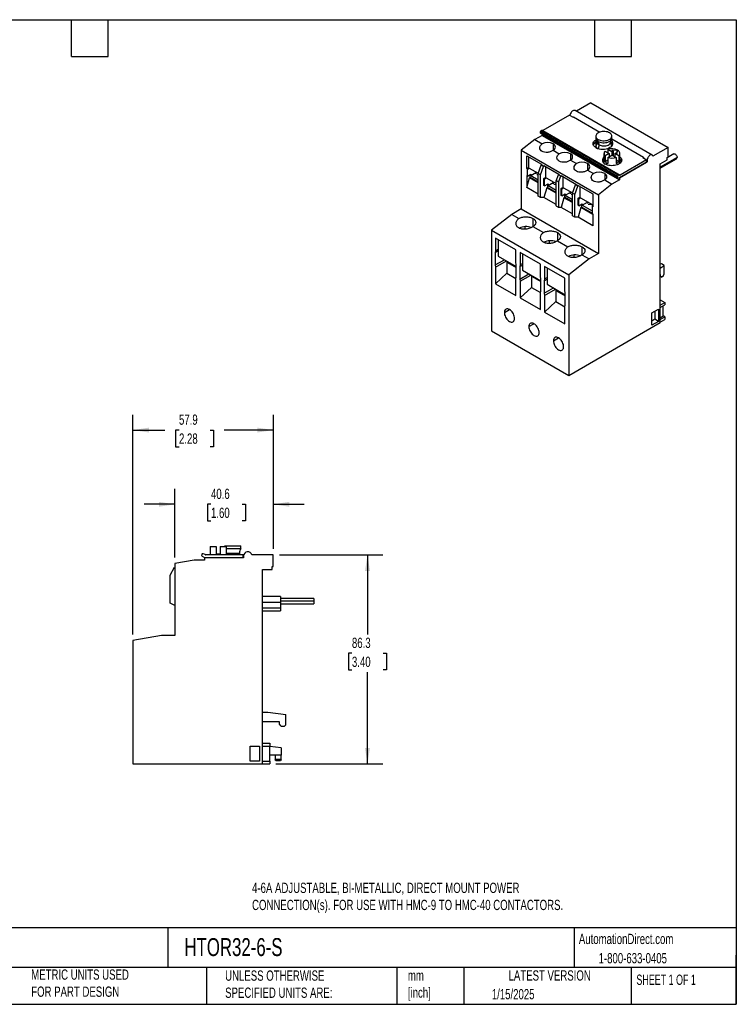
# Model space of a CAD drawing. Header units: millimetres. Extents: x 13 to 546, y 13 to 419.
# Tile 3 of 3: x 250 to 546, y 13 to 419. Entities that reach past the tile are written whole.
import ezdxf

# ---------------------------------------------------------------- set-up
doc = ezdxf.new("R2010")
doc.units = ezdxf.units.MM
doc.header["$LTSCALE"] = 2
doc.linetypes.add('SLD-Solid', pattern=[0])
doc.layers.add('DIMENSIONS', color=140, linetype='SLD-Solid', lineweight=25)
doc.layers.add('TEXT', color=140, linetype='SLD-Solid', lineweight=25)
doc.styles.add('SLDTEXTSTYLE0', font='TXT', dxfattribs={"width": 0.7})
doc.styles.add('SLDTEXTSTYLE1', font='TXT', dxfattribs={"width": 0.65})
doc.dimstyles.new('SLDDIMSTYLE0', dxfattribs={"dimtxt": 4.316016, "dimasz": 6.604, "dimexe": 0, "dimexo": 0.0625, "dimgap": 1.079004, "dimtad": 0, "dimtih": 1, "dimtoh": 1, "dimrnd": 1e-09, "dimzin": 12, "dimdsep": 46, "dimtxsty": 'SLDTEXTSTYLE0', "dimsah": 1, "dimcen": 0.09, "dimadec": 0, "dimazin": 3, "dimtfac": 1, "dimtofl": 0, "dimtmove": 0, "dimatfit": 3, "dimfxl": 0, "dimfrac": 2, "dimtolj": 1, "dimtzin": 12, "dimarcsym": 0})
doc.dimstyles.new('SLDDIMSTYLE3', dxfattribs={"dimtxt": 4.316016, "dimasz": 6.604, "dimexe": 0, "dimexo": 0.0625, "dimgap": 1.079004, "dimtad": 0, "dimtih": 1, "dimtoh": 1, "dimrnd": 1e-09, "dimzin": 12, "dimdsep": 46, "dimtxsty": 'SLDTEXTSTYLE0', "dimsah": 1, "dimcen": 0.09, "dimadec": 0, "dimazin": 3, "dimtfac": 1, "dimtmove": 0, "dimatfit": 0, "dimfxl": 0, "dimfrac": 2, "dimtolj": 1, "dimtzin": 12, "dimarcsym": 0})

# ---------------------------------------------------------------- blocks, each defined once
blk = doc.blocks.new('_D_3')
at = {"layer": 'DIMENSIONS'}
for p, q in [((297.2, 165.36), (297.2, 256.06)), ((355.1, 200.74), (355.1, 256.06)), ((297.2, 249.71), (310.33, 249.71)), ((316.18, 249.71), (314.73, 249.71)), ((314.73, 249.71), (314.73, 242.85)), ((329, 249.71), (330.45, 249.71)), ((330.45, 249.71), (330.45, 242.85)), ((355.1, 249.71), (334.85, 249.71)), ((314.73, 242.85), (316.18, 242.85)), ((330.45, 242.85), (329, 242.85))]:
    blk.add_line(p, q, dxfattribs=at)
for points in [[(297.2, 249.71), (303.8, 248.7), (303.8, 250.73)], [(355.1, 249.71), (348.49, 250.73), (348.49, 248.7)]]:
    blk.add_solid(points, dxfattribs=at)
at = {"layer": 'DIMENSIONS', "char_height": 4.233, "attachment_point": 1, "style": 'SLDTEXTSTYLE0'}
for s, insert in [('57.9', (316.18, 256.14)), ('2.28', (316.18, 248.31))]:
    blk.add_mtext(s, dxfattribs=dict(at, insert=insert))
blk = doc.blocks.new('_D_4')
at = {"layer": 'DIMENSIONS'}
for p, q in [((314.5, 197.15), (314.5, 225.43)), ((355.1, 200.74), (355.1, 225.43)), ((314.5, 219.08), (301.8, 219.08)), ((329.38, 219.08), (327.93, 219.08)), ((327.93, 219.08), (327.93, 212.22)), ((342.21, 219.08), (343.66, 219.08)), ((343.66, 219.08), (343.66, 212.22)), ((355.1, 219.08), (367.8, 219.08)), ((327.93, 212.22), (329.38, 212.22)), ((343.66, 212.22), (342.21, 212.22))]:
    blk.add_line(p, q, dxfattribs=at)
for points in [[(314.5, 219.08), (307.89, 220.1), (307.89, 218.07)], [(355.1, 219.08), (361.7, 218.07), (361.7, 220.1)]]:
    blk.add_solid(points, dxfattribs=at)
at = {"layer": 'DIMENSIONS', "char_height": 4.233, "attachment_point": 1, "style": 'SLDTEXTSTYLE0'}
for s, insert in [('40.6', (329.38, 225.51)), ('1.60', (329.38, 217.68))]:
    blk.add_mtext(s, dxfattribs=dict(at, insert=insert))
blk = doc.blocks.new('_D_5')
at = {"layer": 'DIMENSIONS'}
for p, q in [((357.64, 198.2), (400.29, 198.2)), ((393.94, 198.2), (393.94, 165.4)), ((387.53, 157.58), (386.08, 157.58)), ((386.08, 157.58), (386.08, 150.72)), ((400.35, 157.58), (401.8, 157.58)), ((401.8, 157.58), (401.8, 150.72)), ((386.08, 150.72), (387.53, 150.72)), ((401.8, 150.72), (400.35, 150.72)), ((393.94, 111.9), (393.94, 149.75)), ((356.14, 111.9), (400.29, 111.9))]:
    blk.add_line(p, q, dxfattribs=at)
for points in [[(393.94, 198.2), (392.92, 191.6), (394.96, 191.6)], [(393.94, 111.9), (394.96, 118.51), (392.92, 118.51)]]:
    blk.add_solid(points, dxfattribs=at)
at = {"layer": 'DIMENSIONS', "char_height": 4.233, "attachment_point": 1, "style": 'SLDTEXTSTYLE0'}
for s, insert in [('86.3', (387.53, 164)), ('3.40', (387.53, 156.18))]:
    blk.add_mtext(s, dxfattribs=dict(at, insert=insert))

msp = doc.modelspace()

# ---------------------------------------------------------------- linework, layer by layer
for p, q in [((486.112, 384.742), (480.119, 381.283)), ((486.112, 384.742), (517.932, 366.373)), ((477.273, 379.681), (466.315, 373.354)), ((477.273, 379.681), (478.758, 378.823)), ((478.987, 378.955), (478.758, 378.823)), ((478.987, 378.955), (489.817, 372.703)), ((511.382, 363.235), (479.563, 381.604)), ((466.03, 371.353), (462.99, 369.598)), ((465.3, 372.936), (465.229, 372.753)), ((465.229, 372.753), (497.049, 354.384)), ((465.285, 372.293), (497.105, 353.924)), ((465.3, 372.936), (497.12, 354.566)), ((465.783, 373.364), (497.603, 354.995)), ((466.209, 373.326), (465.783, 373.364)), ((466.03, 371.863), (466.03, 371.353)), ((466.03, 371.353), (497.85, 352.984)), ((466.209, 373.326), (498.028, 354.957)), ((466.315, 373.354), (498.134, 354.985)), ((488.151, 371.048), (488.151, 370.216)), ((494.7, 369.884), (507.837, 362.3)), ((494.751, 370.216), (494.751, 371.048)), ((462.99, 369.598), (457.404, 365.235)), ((462.99, 369.598), (465.995, 367.863)), ((470.591, 367.863), (470.591, 365.209)), ((488.151, 366.977), (488.151, 366.298)), ((488.163, 369.557), (488.305, 369.639)), ((488.163, 369.557), (488.163, 368.577)), ((488.446, 368.741), (488.163, 368.577)), ((488.163, 368.536), (488.446, 368.7)), ((488.163, 368.536), (488.163, 367.139)), ((488.446, 369.425), (488.446, 368.741)), ((488.641, 368.846), (488.446, 368.741)), ((488.446, 368.7), (488.641, 368.805)), ((488.446, 368.7), (488.446, 367.765)), ((489.117, 368.868), (489.117, 369.701)), ((494.103, 366.455), (493.82, 366.292)), ((494.751, 366.946), (494.751, 366.977)), ((517.932, 366.373), (511.703, 362.777)), ((517.932, 362.454), (517.932, 366.373)), ((457.404, 365.235), (489.223, 346.866)), ((457.404, 365.235), (457.404, 340.978)), ((459.666, 362.944), (465.748, 359.433)), ((459.666, 357.636), (459.666, 362.944)), ((460.374, 362.535), (460.374, 358.044)), ((470.591, 365.209), (473.066, 363.781)), ((477.662, 363.781), (477.662, 361.127)), ((491.51, 363.884), (491.51, 359.843)), ((491.98, 364.864), (493.678, 363.884)), ((493.678, 363.884), (491.98, 362.903)), ((491.98, 362.903), (491.98, 360.454)), ((493.111, 365.517), (493.111, 364.211)), ((494.81, 364.537), (493.111, 365.517)), ((493.111, 362.25), (494.81, 363.23)), ((493.111, 362.25), (493.111, 359.8)), ((493.678, 363.884), (493.678, 362.577)), ((493.819, 362.659), (493.678, 362.74)), ((496.79, 365.19), (494.81, 365.108)), ((494.81, 365.108), (495.305, 364.822)), ((495.305, 364.822), (494.81, 364.537)), ((494.81, 364.537), (494.81, 363.23)), ((494.81, 363.23), (496.508, 362.25)), ((495.305, 364.822), (495.305, 362.945)), ((495.941, 362.705), (495.734, 362.697)), ((495.941, 363.884), (496.436, 364.169)), ((495.941, 363.884), (495.941, 362.577)), ((497.639, 362.903), (495.941, 363.884)), ((496.436, 364.169), (496.931, 363.884)), ((496.508, 362.25), (496.508, 359.8)), ((497.072, 365.027), (496.79, 365.19)), ((496.79, 365.19), (496.79, 363.965)), ((496.931, 363.884), (497.072, 365.027)), ((497.639, 362.903), (497.639, 360.454)), ((498.11, 359.843), (498.11, 363.884)), ((507.608, 362.169), (507.837, 362.3)), ((507.608, 362.169), (509.093, 361.311)), ((521.68, 362.207), (514.75, 358.207)), ((520.292, 363.672), (517.578, 362.106)), ((517.578, 362.25), (517.932, 362.454)), ((517.578, 361.27), (517.578, 362.25)), ((459.666, 357.636), (460.374, 358.044)), ((459.949, 357.473), (459.666, 357.636)), ((459.949, 357.473), (460.656, 357.881)), ((460.374, 358.044), (460.656, 357.881)), ((460.656, 357.881), (464.358, 355.744)), ((464.333, 355.677), (465.63, 359.12)), ((465.323, 355.106), (466.62, 358.549)), ((465.63, 359.12), (465.748, 359.188)), ((466.62, 358.549), (465.63, 359.12)), ((465.748, 359.433), (465.748, 359.188)), ((466.737, 358.617), (465.748, 359.188)), ((466.62, 358.549), (466.737, 358.617)), ((466.737, 358.862), (472.819, 355.351)), ((466.737, 358.617), (466.737, 358.862)), ((467.445, 358.453), (467.445, 353.962)), ((477.662, 361.127), (480.137, 359.699)), ((484.733, 359.699), (484.733, 357.045)), ((493.111, 361.107), (491.98, 360.454)), ((492.476, 360.087), (492.476, 359.273)), ((497.639, 360.454), (496.508, 361.107)), ((509.27, 360.393), (497.85, 353.8)), ((497.85, 353.841), (509.093, 360.332)), ((509.093, 361.311), (498.134, 354.985)), ((509.093, 360.332), (509.093, 361.311)), ((509.093, 361.107), (509.27, 361.005)), ((509.093, 360.495), (509.27, 360.393)), ((509.27, 361.005), (509.27, 360.393)), ((514.75, 357.818), (521.441, 361.68)), ((514.75, 359.637), (517.578, 361.27)), ((514.75, 294.069), (514.75, 359.637)), ((459.949, 354.583), (459.666, 354.747)), ((459.666, 354.747), (459.666, 349.797)), ((459.666, 349.797), (460.798, 353.798)), ((459.949, 354.583), (459.949, 357.473)), ((459.949, 354.583), (461.363, 355.4)), ((460.798, 353.798), (461.081, 353.962)), ((464.333, 351.757), (460.798, 353.798)), ((461.081, 353.962), (461.081, 355.237)), ((464.333, 352.084), (461.081, 353.962)), ((461.363, 354.778), (463.449, 355.982)), ((461.363, 355.4), (461.363, 354.778)), ((461.363, 354.778), (464.333, 353.064)), ((463.449, 356.268), (463.449, 355.452)), ((463.45, 356.268), (463.449, 356.268)), ((463.45, 356.268), (463.449, 356.268)), ((463.803, 355.248), (464.333, 355.186)), ((465.323, 355.106), (464.333, 355.677)), ((464.333, 346.287), (464.333, 355.677)), ((465.323, 345.715), (465.323, 355.106)), ((466.737, 353.554), (467.445, 353.962)), ((467.02, 353.391), (467.727, 353.799)), ((467.445, 353.962), (467.727, 353.799)), ((467.727, 353.799), (471.786, 351.456)), ((471.786, 352.609), (472.701, 355.038)), ((472.701, 355.038), (472.819, 355.106)), ((473.691, 354.467), (472.701, 355.038)), ((472.776, 352.037), (473.691, 354.467)), ((472.819, 355.351), (472.819, 355.106)), ((473.809, 354.535), (472.819, 355.106)), ((473.691, 354.467), (473.809, 354.535)), ((473.809, 354.78), (479.89, 351.269)), ((473.809, 354.535), (473.809, 354.78)), ((474.516, 354.371), (474.516, 349.88)), ((484.733, 357.045), (487.208, 355.617)), ((491.804, 355.617), (491.804, 352.963)), ((497.12, 354.566), (497.049, 354.384)), ((497.178, 353.901), (497.85, 353.841)), ((498.028, 354.957), (497.603, 354.995)), ((497.766, 353.849), (497.85, 353.8)), ((497.85, 353.8), (497.85, 352.984)), ((464.333, 347.103), (459.666, 349.797)), ((466.737, 350.665), (466.737, 353.554)), ((467.02, 353.391), (466.737, 353.554)), ((467.02, 350.501), (466.737, 350.665)), ((467.869, 349.716), (466.737, 345.715)), ((467.02, 350.501), (467.02, 353.391)), ((467.02, 350.501), (468.435, 351.318)), ((468.152, 349.879), (467.869, 349.716)), ((471.786, 347.455), (467.869, 349.716)), ((468.152, 351.155), (468.152, 349.879)), ((471.786, 347.781), (468.152, 349.879)), ((468.435, 350.696), (470.521, 351.9)), ((468.435, 351.318), (468.435, 350.696)), ((468.435, 350.696), (471.786, 348.761)), ((470.521, 352.186), (470.521, 351.37)), ((470.521, 352.186), (470.521, 352.186)), ((470.521, 352.186), (470.521, 352.186)), ((470.874, 351.165), (471.786, 351.06)), ((471.786, 342.205), (471.786, 352.609)), ((472.776, 352.037), (472.776, 341.633)), ((473.809, 349.472), (474.516, 349.88)), ((474.091, 349.309), (474.799, 349.717)), ((474.516, 349.88), (474.799, 349.717)), ((474.799, 349.717), (478.501, 347.58)), ((478.475, 347.513), (479.772, 350.956)), ((479.465, 346.942), (480.762, 350.384)), ((479.772, 350.956), (479.89, 351.024)), ((480.762, 350.384), (479.772, 350.956)), ((479.89, 351.269), (479.89, 351.024)), ((480.88, 350.453), (479.89, 351.024)), ((480.762, 350.384), (480.88, 350.453)), ((480.88, 350.697), (486.961, 347.187)), ((480.88, 350.453), (480.88, 350.697)), ((481.587, 350.289), (481.587, 345.798)), ((494.81, 351.228), (489.223, 346.866)), ((491.804, 352.963), (494.81, 351.228)), ((497.85, 352.984), (494.81, 351.228)), ((465.323, 345.715), (464.333, 346.287)), ((466.737, 345.715), (465.323, 345.715)), ((471.786, 342.801), (466.737, 345.715)), ((473.809, 346.583), (473.809, 349.472)), ((474.091, 349.309), (473.809, 349.472)), ((474.091, 346.419), (473.809, 346.583)), ((474.94, 345.634), (473.809, 341.633)), ((474.091, 346.419), (474.091, 349.309)), ((474.091, 346.419), (475.506, 347.236)), ((475.223, 345.797), (474.94, 345.634)), ((478.475, 343.593), (474.94, 345.634)), ((475.223, 347.073), (475.223, 345.797)), ((478.475, 343.92), (475.223, 345.797)), ((475.506, 346.614), (477.592, 347.818)), ((475.506, 347.236), (475.506, 346.614)), ((475.506, 346.614), (478.475, 344.9)), ((477.592, 348.104), (477.592, 347.288)), ((477.593, 348.104), (477.592, 348.104)), ((477.592, 348.104), (477.592, 348.104)), ((477.945, 347.083), (478.475, 347.022)), ((479.465, 346.942), (478.475, 347.513)), ((478.475, 338.123), (478.475, 347.513)), ((479.465, 337.551), (479.465, 346.942)), ((480.88, 345.39), (481.587, 345.798)), ((481.162, 345.227), (481.87, 345.635)), ((481.587, 345.798), (481.87, 345.635)), ((481.87, 345.635), (486.961, 342.696)), ((486.961, 347.187), (486.961, 341.879)), ((489.223, 346.866), (489.223, 322.609)), ((473.809, 341.633), (472.776, 341.633)), ((478.475, 338.939), (473.809, 341.633)), ((480.88, 342.501), (480.88, 345.39)), ((481.162, 345.227), (480.88, 345.39)), ((481.162, 342.337), (480.88, 342.501)), ((482.011, 341.552), (480.88, 337.551)), ((481.162, 342.337), (481.162, 345.227)), ((481.162, 342.337), (482.577, 343.154)), ((482.294, 341.715), (482.011, 341.552)), ((486.961, 338.695), (482.011, 341.552)), ((482.294, 342.991), (482.294, 341.715)), ((486.678, 339.185), (482.294, 341.715)), ((482.577, 342.532), (484.663, 343.736)), ((482.577, 343.154), (482.577, 342.532)), ((482.577, 342.532), (486.678, 340.164)), ((484.663, 344.022), (484.663, 343.206)), ((484.664, 344.022), (484.663, 344.022)), ((484.663, 344.022), (484.663, 344.022)), ((485.016, 343.001), (486.785, 342.797)), ((486.678, 342.043), (486.961, 342.206)), ((486.678, 342.043), (486.678, 339.153)), ((486.961, 341.879), (486.678, 342.043)), ((453.515, 338.733), (445.171, 332.218)), ((457.404, 340.978), (453.515, 338.733)), ((453.515, 338.733), (456.414, 337.06)), ((457.404, 340.978), (489.223, 322.609)), ((479.465, 337.551), (478.475, 338.123)), ((480.88, 337.551), (479.465, 337.551)), ((486.961, 334.041), (480.88, 337.551)), ((486.961, 338.99), (486.678, 339.153)), ((486.961, 338.99), (486.961, 334.041)), ((458.818, 333.653), (458.818, 332.578)), ((462.212, 337.06), (462.212, 333.712)), ((462.212, 333.712), (466.525, 331.222)), ((445.171, 332.218), (476.991, 313.848)), ((445.171, 332.218), (445.171, 290.64)), ((472.324, 331.222), (472.324, 327.875)), ((455.141, 324.078), (446.797, 328.895)), ((446.797, 328.895), (446.797, 323.751)), ((447.787, 328.323), (447.787, 321.546)), ((468.93, 327.816), (468.93, 326.741)), ((472.324, 327.875), (476.637, 325.385)), ((482.435, 325.385), (482.435, 322.038)), ((446.797, 323.751), (446.656, 323.016)), ((446.656, 323.016), (447.787, 323.669)), ((446.656, 323.016), (446.656, 317.872)), ((446.797, 323.751), (447.787, 324.322)), ((447.787, 321.546), (455.282, 317.219)), ((455.141, 318.934), (455.141, 324.078)), ((465.253, 318.241), (456.909, 323.058)), ((456.909, 323.058), (456.909, 317.913)), ((457.899, 322.486), (457.899, 315.709)), ((479.041, 321.978), (479.041, 320.904)), ((482.435, 322.038), (485.334, 320.364)), ((489.223, 322.609), (485.334, 320.364)), ((446.656, 317.872), (450.404, 320.035)), ((446.656, 317.872), (446.797, 316.973)), ((446.797, 316.973), (451.252, 319.545)), ((451.464, 319.014), (451.782, 319.198)), ((451.464, 319.014), (455.282, 316.81)), ((451.464, 319.014), (451.464, 314.442)), ((451.782, 319.24), (451.782, 319.076)), ((451.782, 319.076), (452.154, 319.025)), ((455.282, 318.036), (455.141, 318.934)), ((455.282, 312.892), (455.282, 318.036)), ((456.909, 317.913), (456.767, 317.179)), ((456.767, 317.179), (457.899, 317.832)), ((456.767, 317.179), (456.767, 312.034)), ((456.909, 317.913), (457.899, 318.485)), ((465.253, 313.097), (465.253, 318.241)), ((475.364, 312.403), (467.02, 317.22)), ((467.02, 317.22), (467.02, 312.076)), ((485.334, 320.364), (476.991, 313.848)), ((515.245, 318.278), (514.75, 318.141)), ((514.75, 316.606), (516.306, 317.666)), ((516.306, 317.666), (515.245, 318.278)), ((516.306, 314.161), (516.306, 317.666)), ((446.797, 316.973), (446.797, 310.115)), ((451.464, 314.442), (446.797, 310.115)), ((451.464, 314.442), (455.169, 312.303)), ((456.767, 312.034), (460.515, 314.198)), ((456.909, 311.136), (461.364, 313.708)), ((457.899, 315.709), (465.394, 311.382)), ((461.576, 313.177), (461.894, 313.361)), ((461.576, 313.177), (465.394, 310.973)), ((461.576, 313.177), (461.576, 308.604)), ((461.894, 313.402), (461.894, 313.238)), ((461.894, 313.238), (462.265, 313.188)), ((465.394, 312.198), (465.253, 313.097)), ((468.01, 316.649), (468.01, 309.871)), ((476.991, 313.848), (476.991, 272.271)), ((514.85, 313.934), (514.75, 313.845)), ((514.85, 313.117), (514.75, 313.175)), ((515.298, 312.858), (514.75, 313.175)), ((514.85, 313.117), (514.85, 313.934)), ((515.298, 312.858), (514.85, 313.117)), ((515.298, 312.858), (516.021, 313.496)), ((516.021, 313.496), (516.306, 314.161)), ((446.797, 310.115), (455.141, 305.298)), ((455.141, 312.157), (455.282, 312.892)), ((455.141, 305.298), (455.141, 312.157)), ((456.767, 312.034), (456.909, 311.136)), ((456.909, 311.136), (456.909, 304.277)), ((465.394, 307.054), (465.394, 312.198)), ((467.02, 312.076), (466.879, 311.341)), ((466.879, 311.341), (468.01, 311.994)), ((466.879, 311.341), (466.879, 306.197)), ((467.02, 312.076), (468.01, 312.648)), ((468.01, 309.871), (475.506, 305.544)), ((475.364, 307.259), (475.364, 312.403)), ((461.576, 308.604), (456.909, 304.277)), ((461.576, 308.604), (465.281, 306.466)), ((465.253, 306.319), (465.394, 307.054)), ((465.253, 299.46), (465.253, 306.319)), ((466.879, 306.197), (470.627, 308.361)), ((466.879, 306.197), (467.02, 305.299)), ((467.02, 305.299), (471.476, 307.871)), ((467.02, 305.299), (467.02, 298.44)), ((471.687, 307.34), (472.005, 307.523)), ((471.687, 307.34), (475.506, 305.135)), ((471.687, 307.34), (471.687, 302.767)), ((472.005, 307.565), (472.005, 307.401)), ((472.005, 307.401), (472.377, 307.351)), ((475.506, 306.361), (475.364, 307.259)), ((475.506, 301.217), (475.506, 306.361)), ((456.909, 304.277), (465.253, 299.46)), ((471.687, 302.767), (467.02, 298.44)), ((471.687, 302.767), (475.392, 300.628)), ((475.364, 300.482), (475.506, 301.217)), ((514.75, 303.54), (516.659, 302.438)), ((514.75, 301.336), (516.659, 302.438)), ((514.75, 300.356), (516.659, 301.458)), ((515.952, 296.804), (515.952, 301.05)), ((516.659, 302.438), (516.659, 301.458)), ((450.403, 298.234), (452.525, 299.459)), ((467.02, 298.44), (475.364, 293.623)), ((475.364, 293.623), (475.364, 300.482)), ((511.215, 298.07), (513.937, 299.642)), ((511.215, 293.008), (511.215, 298.07)), ((512.452, 298.785), (512.452, 295.436)), ((513.937, 299.642), (513.937, 294.579)), ((514.75, 296.11), (515.952, 296.804)), ((516.659, 296.396), (515.952, 296.804)), ((460.515, 292.397), (462.637, 293.622)), ((476.991, 272.271), (514.75, 294.069)), ((512.452, 295.436), (511.215, 294.722)), ((513.937, 294.579), (511.215, 293.008)), ((513.937, 294.579), (512.452, 295.436)), ((514.75, 295.294), (516.659, 296.396)), ((514.75, 294.314), (516.659, 295.416)), ((516.659, 296.396), (516.659, 295.416)), ((445.171, 290.64), (476.991, 272.271)), ((470.627, 286.56), (472.748, 287.784)), ((329.094, 201.605), (329.094, 198.605)), ((329.094, 201.605), (331.496, 201.605)), ((331.496, 201.605), (331.496, 198.605)), ((333.096, 201.605), (333.096, 198.605)), ((333.096, 201.605), (335.596, 201.605)), ((335.096, 201.605), (335.096, 201.905)), ((335.096, 201.905), (341.696, 201.905)), ((335.596, 201.605), (335.596, 198.255)), ((335.596, 200.886), (341.696, 200.886)), ((341.696, 200.886), (341.696, 201.905)), ((322.396, 196.005), (314.496, 194.612)), ((326.696, 196.005), (322.396, 196.005)), ((325.663, 198.46), (325.563, 198.286)), ((325.746, 197.603), (326.696, 197.055)), ((326.948, 198.295), (326.346, 198.643)), ((326.696, 197.055), (342.596, 197.055)), ((326.696, 197.005), (326.696, 196.005)), ((342.846, 197.005), (326.696, 197.005)), ((342.596, 198.255), (327.098, 198.255)), ((328.996, 198.605), (328.996, 198.255)), ((328.996, 198.605), (329.094, 198.605)), ((328.996, 197.055), (328.996, 197.005)), ((331.496, 198.605), (333.096, 198.605)), ((335.596, 197.055), (335.596, 197.005)), ((335.623, 198.903), (341.169, 198.903)), ((341.621, 197.055), (341.648, 197.005)), ((342.596, 197.055), (342.596, 198.255)), ((342.596, 198.255), (342.919, 198.255)), ((342.596, 197.055), (342.846, 197.055)), ((342.846, 197.755), (342.846, 197.005)), ((355.096, 198.205), (346.287, 198.205)), ((355.096, 193.405), (355.096, 198.205)), ((312.496, 189.805), (314.329, 193.105)), ((314.329, 193.105), (314.496, 193.105)), ((314.496, 194.612), (314.496, 164.905)), ((350.596, 192.205), (354.596, 192.205)), ((350.596, 111.905), (350.596, 192.205)), ((354.596, 193.405), (355.096, 193.405)), ((354.596, 192.205), (354.596, 193.405)), ((312.496, 178.305), (312.496, 189.805)), ((358.096, 181.055), (350.596, 181.055)), ((358.096, 181.055), (358.096, 178.605)), ((371.746, 180.255), (358.096, 180.255)), ((371.746, 179.105), (358.096, 179.105)), ((371.746, 180.255), (371.746, 179.105)), ((371.746, 179.105), (371.746, 177.955)), ((314.496, 177.305), (312.496, 178.305)), ((358.096, 178.605), (350.596, 178.605)), ((358.096, 176.238), (350.596, 176.238)), ((350.596, 175.155), (358.096, 175.155)), ((358.096, 178.605), (358.096, 176.238)), ((358.096, 177.955), (371.746, 177.955)), ((358.096, 176.238), (358.096, 175.155)), ((308.996, 164.905), (297.196, 162.824)), ((297.196, 162.824), (297.196, 111.905)), ((314.496, 164.905), (308.996, 164.905)), ((350.596, 133.305), (352.896, 133.305)), ((352.896, 133.305), (360.196, 132.305)), ((360.196, 128.013), (360.196, 132.305)), ((357.596, 129.305), (350.596, 129.305)), ((357.596, 128.305), (357.596, 129.305)), ((358.396, 127.505), (357.596, 128.305)), ((358.396, 127.505), (359.688, 127.505)), ((359.688, 127.505), (360.196, 128.013)), ((345.596, 119.305), (349.446, 119.305)), ((345.596, 113.105), (345.596, 119.305)), ((349.446, 119.305), (349.446, 113.105)), ((350.596, 120.505), (353.596, 120.505)), ((350.596, 119.305), (353.596, 119.305)), ((353.596, 120.505), (353.596, 119.305)), ((353.596, 113.105), (353.596, 119.305)), ((358.396, 118.505), (353.596, 119.12)), ((358.396, 118.505), (358.396, 115.505)), ((358.396, 115.505), (353.596, 115.505)), ((355.796, 115.505), (355.796, 113.705)), ((358.396, 113.705), (358.396, 115.505)), ((297.196, 111.905), (350.596, 111.905)), ((349.446, 113.105), (345.596, 113.105)), ((350.596, 113.105), (353.596, 113.105)), ((350.596, 111.905), (353.596, 111.905)), ((353.596, 113.105), (353.596, 111.905)), ((356.196, 113.305), (355.796, 113.705)), ((358.396, 113.705), (355.796, 113.705)), ((356.196, 113.305), (357.996, 113.305)), ((358.396, 113.705), (357.996, 113.305))]:
    msp.add_line(p, q)
at = {"flags": 128}
for points in [[(479.563, 381.604), (479.432, 381.66), (479.197, 381.685), (478.936, 381.632), (478.664, 381.504), (478.392, 381.306), (478.135, 381.049), (477.905, 380.745), (477.714, 380.408), (477.57, 380.056), (477.48, 379.706), (477.461, 379.572)], [(465.229, 372.753), (465.201, 372.664), (465.185, 372.577), (465.183, 372.496), (465.194, 372.423), (465.218, 372.362), (465.255, 372.316), (465.285, 372.293)], [(493.784, 372.395), (493.368, 372.598), (492.9, 372.759), (492.392, 372.873), (491.859, 372.938), (491.314, 372.951), (490.774, 372.912), (490.251, 372.822), (489.762, 372.684), (489.318, 372.501), (488.933, 372.279), (488.616, 372.023), (488.377, 371.74), (488.221, 371.439), (488.154, 371.126), (488.176, 370.812), (488.288, 370.504), (488.486, 370.211), (488.765, 369.941), (489.117, 369.701)], [(489.117, 369.701), (489.533, 369.497), (490.002, 369.336), (490.509, 369.222), (491.043, 369.157), (491.587, 369.144), (492.128, 369.183), (492.65, 369.273), (493.14, 369.411), (493.584, 369.594), (493.969, 369.816), (494.286, 370.072), (494.525, 370.355), (494.681, 370.657), (494.748, 370.969), (494.726, 371.283), (494.614, 371.591), (494.416, 371.884), (494.137, 372.155), (493.784, 372.395)], [(489.117, 368.868), (489.533, 368.665), (490.002, 368.504), (490.509, 368.39), (491.043, 368.325), (491.587, 368.312), (492.128, 368.351), (492.65, 368.441), (493.14, 368.579), (493.584, 368.762), (493.969, 368.984), (494.286, 369.24), (494.525, 369.523), (494.681, 369.825), (494.748, 370.137), (494.751, 370.216)], [(488.163, 366.292), (487.755, 366.567), (487.427, 366.876), (487.187, 367.211), (487.04, 367.563), (486.991, 367.924), (487.04, 368.286), (487.187, 368.638), (487.427, 368.973), (487.755, 369.282), (488.163, 369.557)], [(489.49, 367.464), (489.884, 367.275), (490.331, 367.132), (490.816, 367.038), (491.323, 366.997), (491.834, 367.011), (492.332, 367.078), (492.8, 367.198), (493.222, 367.364), (493.584, 367.573), (493.873, 367.817), (494.08, 368.087), (494.197, 368.375), (494.224, 368.597)], [(498.11, 362.453), (498.346, 362.227), (498.585, 361.911), (498.74, 361.577), (498.807, 361.234), (498.784, 360.89), (498.673, 360.55), (498.476, 360.225), (498.197, 359.92), (497.842, 359.642), (497.419, 359.398), (496.938, 359.193), (496.409, 359.032), (495.845, 358.918), (495.257, 358.854), (494.66, 358.841), (494.066, 358.879), (493.489, 358.969), (492.941, 359.107), (492.434, 359.29), (491.981, 359.515)], [(497.639, 362.903), (497.881, 363.186), (498.038, 363.488), (498.107, 363.801), (498.085, 364.116), (497.974, 364.425), (497.775, 364.719), (497.496, 364.99), (497.143, 365.231)], [(511.703, 362.777), (511.604, 363.015), (511.451, 363.189), (511.252, 363.291), (511.017, 363.316), (510.756, 363.263), (510.484, 363.135), (510.212, 362.937), (509.955, 362.68), (509.725, 362.375), (509.534, 362.039), (509.39, 361.687), (509.3, 361.337), (509.27, 361.005)], [(520.292, 363.672), (520.334, 363.693), (520.529, 363.726), (520.751, 363.673), (520.982, 363.539), (521.204, 363.336), (521.399, 363.079), (521.551, 362.789), (521.647, 362.491), (521.68, 362.207)], [(497.049, 354.384), (497.02, 354.295), (497.005, 354.208), (497.002, 354.126), (497.014, 354.054), (497.038, 353.993), (497.075, 353.946), (497.122, 353.915), (497.178, 353.901)], [(454.646, 295.785), (454.614, 296.229), (454.518, 296.697), (454.362, 297.174), (454.15, 297.646), (453.888, 298.099), (453.585, 298.519), (453.25, 298.893), (452.893, 299.209), (452.525, 299.459), (452.156, 299.635), (451.799, 299.73), (451.464, 299.743), (451.161, 299.673), (450.9, 299.522), (450.688, 299.295), (450.531, 298.998), (450.436, 298.641), (450.403, 298.234)], [(450.403, 298.234), (450.436, 297.79), (450.531, 297.323), (450.688, 296.845), (450.9, 296.373), (451.161, 295.92), (451.464, 295.5), (451.799, 295.127), (452.156, 294.81), (452.525, 294.56), (452.893, 294.385), (453.25, 294.289), (453.585, 294.276), (453.888, 294.346), (454.15, 294.497), (454.362, 294.724), (454.518, 295.021), (454.614, 295.378), (454.646, 295.785)], [(464.758, 289.948), (464.725, 290.392), (464.63, 290.859), (464.473, 291.337), (464.261, 291.809), (464, 292.262), (463.697, 292.681), (463.362, 293.055), (463.005, 293.372), (462.636, 293.622), (462.268, 293.797), (461.911, 293.893), (461.576, 293.906), (461.273, 293.836), (461.011, 293.685), (460.799, 293.458), (460.643, 293.161), (460.547, 292.804), (460.515, 292.397)], [(460.515, 292.397), (460.547, 291.953), (460.643, 291.485), (460.799, 291.008), (461.011, 290.536), (461.273, 290.083), (461.576, 289.663), (461.911, 289.289), (462.268, 288.972), (462.636, 288.723), (463.005, 288.547), (463.362, 288.452), (463.697, 288.439), (464, 288.509), (464.261, 288.66), (464.473, 288.887), (464.63, 289.184), (464.725, 289.541), (464.758, 289.948)], [(474.869, 284.11), (474.837, 284.554), (474.741, 285.022), (474.585, 285.499), (474.373, 285.971), (474.111, 286.424), (473.809, 286.844), (473.473, 287.218), (473.116, 287.535), (472.748, 287.785), (472.38, 287.96), (472.022, 288.056), (471.687, 288.069), (471.384, 287.999), (471.123, 287.848), (470.911, 287.62), (470.755, 287.324), (470.659, 286.966), (470.627, 286.56)], [(470.627, 286.56), (470.659, 286.116), (470.755, 285.648), (470.911, 285.171), (471.123, 284.698), (471.384, 284.246), (471.687, 283.826), (472.022, 283.452), (472.38, 283.135), (472.748, 282.885), (473.116, 282.71), (473.473, 282.614), (473.809, 282.601), (474.111, 282.671), (474.373, 282.822), (474.585, 283.05), (474.741, 283.346), (474.837, 283.704), (474.869, 284.11)], [(335.596, 199.367), (335.614, 199.162), (335.623, 198.903)], [(335.623, 198.903), (335.614, 198.643), (335.596, 198.439)]]:
    msp.add_lwpolyline(points, dxfattribs=at)
for centre, radius, start, end in [((465.872, 372.777), 0.593, 98.60067, 164.5265), ((466.216, 373.51), 0.184, 267.64224, 302.34928), ((489.814, 370.388), 1.672, 185.93204, 245.3881), ((468.293, 363.452), 4.974, 62.48054, 117.51946), ((470.074, 366.536), 1.424, 291.31254, 68.68745), ((489.213, 366.502), 2.325, 116.84122, 156.37318), ((489.22, 366.452), 2.337, 116.89818, 155.7019), ((490.991, 371.7), 6.103, 242.39104, 297.60896), ((489.41, 366.974), 1.246, 141.34773, 223.67948), ((490.052, 368.725), 1.381, 185.39732, 245.9668), ((487.032, 367.563), 2.46, 357.68948, 32.03533), ((484.402, 367.553), 5.089, 340.56647, 359.00333), ((494.79, 360.624), 5.172, 62.93887, 108.93491), ((493.515, 368.059), 1.708, 290.11259, 55.43573), ((493.095, 366.648), 2.278, 24.07143, 60.50817), ((493.077, 366.669), 2.302, 23.78747, 58.69847), ((493.492, 366.954), 1.258, 359.62592, 38.82934), ((475.364, 359.37), 4.974, 62.48054, 117.51946), ((477.145, 362.454), 1.424, 291.31254, 68.68745), ((492.558, 361.115), 1.7, 128.0829, 250.15569), ((492.793, 363.884), 1.273, 129.66098, 230.33902), ((494.81, 367.377), 5.401, 251.6741, 288.3259), ((509.949, 361.821), 2.166, 167.22292, 173.67106), ((521.114, 362.146), 0.569, 305.11209, 6.20009), ((482.435, 355.288), 4.974, 62.48054, 117.51946), ((484.216, 358.372), 1.424, 291.31254, 68.68745), ((492.778, 359.891), 2.028, 128.70694, 157.76546), ((492.785, 359.843), 2.037, 128.74101, 157.04904), ((493.739, 362.314), 2.56, 226.60522, 240.44456), ((494.302, 363.288), 3.685, 240.30968, 251.15996), ((495.564, 362.741), 3.088, 287.78739, 312.20724), ((496.846, 359.894), 2.023, 22.20003, 51.32756), ((496.839, 359.846), 2.033, 22.91757, 51.29238), ((489.506, 351.206), 4.974, 62.48054, 117.51946), ((491.287, 354.29), 1.424, 291.31254, 68.68745), ((497.691, 354.408), 0.593, 98.60067, 164.5265), ((498.036, 355.141), 0.184, 267.64224, 302.34928), ((487.985, 343.676), 1.812, 207.32488, 235.56154), ((459.326, 327.269), 6.416, 69.74121, 115.51223), ((469.438, 321.431), 6.416, 69.74121, 115.51223), ((479.55, 315.594), 6.416, 69.74121, 115.51223), ((345.164, 198.903), 3.995, 150.23666, 180), ((344.596, 197.755), 1.75, 14.9006, 180), ((325.996, 198.036), 0.5, 150, 240), ((326.096, 198.21), 0.5, 60, 150), ((327.098, 198.555), 0.3, 240, 270), ((345.164, 198.903), 3.995, 180, 189.32903)]:
    msp.add_arc(centre, radius, start, end)
for points, knots in [([(465.995, 364.742), (465.724, 364.898), (465.481, 365.105), (465.14, 365.607), (465.043, 365.901), (465.043, 366.51), (465.14, 366.824), (465.481, 367.395), (465.724, 367.651), (465.995, 367.863)], [0, 0, 0, 0, 0.25, 0.25, 0.5, 0.5, 0.75, 0.75, 1, 1, 1, 1]), ([(488.437, 369.438), (488.45, 369.42), (488.481, 369.379), (488.562, 369.226), (488.638, 368.989), (488.683, 368.76), (488.673, 368.625), (488.672, 368.598)], [0, 0, 0, 0, 0.1656334, 0.3932327, 0.6455519, 0.9274556, 1, 1, 1, 1]), ([(488.672, 368.598), (488.67, 368.508), (488.667, 368.314), (488.596, 368.058), (488.515, 367.871), (488.452, 367.772), (488.44, 367.757), (488.437, 367.753)], [0, 0, 0, 0, 0.2322145, 0.4971928, 0.7296162, 0.9371213, 1, 1, 1, 1]), ([(494.465, 367.754), (494.452, 367.772), (494.421, 367.813), (494.34, 367.966), (494.264, 368.203), (494.219, 368.432), (494.228, 368.567), (494.23, 368.594)], [0, 0, 0, 0, 0.1656334, 0.3932327, 0.6455519, 0.9274556, 1, 1, 1, 1]), ([(494.23, 368.594), (494.232, 368.684), (494.234, 368.878), (494.306, 369.134), (494.386, 369.321), (494.449, 369.42), (494.462, 369.435), (494.465, 369.439)], [0, 0, 0, 0, 0.2322145, 0.4971928, 0.7296162, 0.9371213, 1, 1, 1, 1]), ([(470.591, 365.209), (470.32, 364.998), (469.979, 364.798), (469.189, 364.486), (468.742, 364.375), (467.844, 364.283), (467.397, 364.303), (466.607, 364.455), (466.266, 364.585), (465.995, 364.742)], [0, 0, 0, 0, 0.25, 0.25, 0.5, 0.5, 0.75, 0.75, 1, 1, 1, 1]), ([(473.066, 360.66), (472.795, 360.816), (472.552, 361.023), (472.211, 361.525), (472.114, 361.818), (472.114, 362.428), (472.211, 362.741), (472.552, 363.313), (472.795, 363.569), (473.066, 363.781)], [0, 0, 0, 0, 0.25, 0.25, 0.5, 0.5, 0.75, 0.75, 1, 1, 1, 1]), ([(477.662, 361.127), (477.391, 360.916), (477.05, 360.716), (476.26, 360.404), (475.813, 360.293), (474.915, 360.201), (474.468, 360.221), (473.678, 360.373), (473.337, 360.503), (473.066, 360.66)], [0, 0, 0, 0, 0.25, 0.25, 0.5, 0.5, 0.75, 0.75, 1, 1, 1, 1]), ([(480.137, 356.577), (479.866, 356.734), (479.623, 356.941), (479.282, 357.443), (479.185, 357.736), (479.185, 358.346), (479.282, 358.659), (479.623, 359.231), (479.866, 359.487), (480.137, 359.699)], [0, 0, 0, 0, 0.25, 0.25, 0.5, 0.5, 0.75, 0.75, 1, 1, 1, 1]), ([(484.733, 357.045), (484.463, 356.834), (484.121, 356.634), (483.331, 356.322), (482.884, 356.211), (481.987, 356.119), (481.539, 356.139), (480.75, 356.291), (480.408, 356.421), (480.137, 356.577)], [0, 0, 0, 0, 0.25, 0.25, 0.5, 0.5, 0.75, 0.75, 1, 1, 1, 1]), ([(487.208, 352.495), (486.937, 352.652), (486.695, 352.859), (486.353, 353.361), (486.256, 353.654), (486.256, 354.264), (486.353, 354.577), (486.695, 355.149), (486.937, 355.405), (487.208, 355.617)], [0, 0, 0, 0, 0.25, 0.25, 0.5, 0.5, 0.75, 0.75, 1, 1, 1, 1]), ([(491.804, 352.963), (491.534, 352.752), (491.192, 352.552), (490.402, 352.24), (489.955, 352.129), (489.058, 352.037), (488.61, 352.057), (487.821, 352.209), (487.479, 352.339), (487.208, 352.495)], [0, 0, 0, 0, 0.25, 0.25, 0.5, 0.5, 0.75, 0.75, 1, 1, 1, 1]), ([(456.414, 337.06), (456.755, 337.257), (457.186, 337.434), (458.183, 337.683), (458.747, 337.753), (459.879, 337.753), (460.443, 337.683), (461.439, 337.434), (461.87, 337.257), (462.212, 337.06)], [0, 0, 0, 0, 0.25, 0.25, 0.5, 0.5, 0.75, 0.75, 1, 1, 1, 1]), ([(456.414, 333.122), (456.072, 333.319), (455.766, 333.581), (455.335, 334.213), (455.213, 334.584), (455.213, 335.353), (455.335, 335.749), (455.766, 336.469), (456.072, 336.793), (456.414, 337.06)], [0, 0, 0, 0, 0.25, 0.25, 0.5, 0.5, 0.75, 0.75, 1, 1, 1, 1]), ([(462.212, 333.712), (461.87, 333.446), (461.439, 333.194), (460.443, 332.799), (459.879, 332.659), (458.747, 332.544), (458.183, 332.569), (457.186, 332.761), (456.755, 332.925), (456.414, 333.122)], [0, 0, 0, 0, 0.25, 0.25, 0.5, 0.5, 0.75, 0.75, 1, 1, 1, 1]), ([(462.212, 337.06), (462.554, 336.862), (462.86, 336.614), (463.291, 336.039), (463.413, 335.713), (463.413, 335.059), (463.291, 334.734), (462.86, 334.158), (462.554, 333.91), (462.212, 333.712)], [0, 0, 0, 0, 0.25, 0.25, 0.5, 0.5, 0.75, 0.75, 1, 1, 1, 1]), ([(466.525, 327.285), (466.184, 327.482), (465.877, 327.743), (465.446, 328.376), (465.324, 328.747), (465.324, 329.516), (465.446, 329.911), (465.877, 330.632), (466.184, 330.956), (466.525, 331.222)], [0, 0, 0, 0, 0.25, 0.25, 0.5, 0.5, 0.75, 0.75, 1, 1, 1, 1]), ([(466.525, 331.222), (466.867, 331.42), (467.298, 331.596), (468.294, 331.845), (468.858, 331.916), (469.991, 331.916), (470.555, 331.845), (471.551, 331.596), (471.982, 331.42), (472.324, 331.222)], [0, 0, 0, 0, 0.25, 0.25, 0.5, 0.5, 0.75, 0.75, 1, 1, 1, 1]), ([(472.324, 331.222), (472.665, 331.025), (472.972, 330.776), (473.403, 330.201), (473.524, 329.876), (473.524, 329.222), (473.403, 328.896), (472.972, 328.321), (472.665, 328.072), (472.324, 327.875)], [0, 0, 0, 0, 0.25, 0.25, 0.5, 0.5, 0.75, 0.75, 1, 1, 1, 1]), ([(472.324, 327.875), (471.982, 327.608), (471.551, 327.356), (470.555, 326.962), (469.991, 326.822), (468.858, 326.707), (468.294, 326.732), (467.298, 326.923), (466.867, 327.088), (466.525, 327.285)], [0, 0, 0, 0, 0.25, 0.25, 0.5, 0.5, 0.75, 0.75, 1, 1, 1, 1]), ([(476.637, 321.447), (476.295, 321.645), (475.989, 321.906), (475.558, 322.539), (475.436, 322.91), (475.436, 323.678), (475.558, 324.074), (475.989, 324.794), (476.295, 325.118), (476.637, 325.385)], [0, 0, 0, 0, 0.25, 0.25, 0.5, 0.5, 0.75, 0.75, 1, 1, 1, 1]), ([(476.637, 325.385), (476.979, 325.582), (477.409, 325.759), (478.406, 326.008), (478.97, 326.078), (480.102, 326.078), (480.666, 326.008), (481.663, 325.759), (482.094, 325.582), (482.435, 325.385)], [0, 0, 0, 0, 0.25, 0.25, 0.5, 0.5, 0.75, 0.75, 1, 1, 1, 1]), ([(482.435, 325.385), (482.777, 325.188), (483.083, 324.939), (483.514, 324.364), (483.636, 324.038), (483.636, 323.385), (483.514, 323.059), (483.083, 322.484), (482.777, 322.235), (482.435, 322.038)], [0, 0, 0, 0, 0.25, 0.25, 0.5, 0.5, 0.75, 0.75, 1, 1, 1, 1]), ([(482.435, 322.038), (482.094, 321.771), (481.663, 321.519), (480.666, 321.125), (480.102, 320.985), (478.97, 320.869), (478.406, 320.895), (477.41, 321.086), (476.979, 321.25), (476.637, 321.447)], [0, 0, 0, 0, 0.25, 0.25, 0.5, 0.5, 0.75, 0.75, 1, 1, 1, 1])]:
    msp.add_open_spline(points, degree=3, knots=knots)
for points in [[(471.786, 352.609), (472.168, 352.571), (472.507, 352.375), (472.776, 352.037)], [(472.776, 341.633), (472.507, 341.821), (472.168, 342.017), (471.786, 342.205)]]:
    msp.add_open_spline(points, degree=3)
at = {"layer": 'TEXT'}
for p, q in [((12.7, 419.1), (546.1, 419.1)), ((271.78, 403.86), (271.78, 419.1)), ((287.02, 403.86), (287.02, 419.1)), ((487.68, 403.86), (487.68, 419.1)), ((502.92, 403.86), (502.92, 419.1)), ((546.1, 419.1), (546.1, 12.7)), ((271.78, 403.86), (287.02, 403.86)), ((487.68, 403.86), (502.92, 403.86)), ((546.1, 44.252), (12.7, 44.252)), ((311.518, 44.252), (311.518, 27.94)), ((479.151, 44.252), (479.151, 27.94)), ((546.1, 12.7), (546.1, 33.02)), ((546.1, 27.94), (12.7, 27.94)), ((327.56, 27.94), (327.56, 12.7)), ((406.049, 27.94), (406.049, 12.7)), ((433.624, 27.94), (433.624, 12.7)), ((502.697, 27.94), (502.697, 12.7)), ((12.7, 12.7), (546.1, 12.7))]:
    msp.add_line(p, q, dxfattribs=at)

# ---------------------------------------------------------------- texts
for s, insert, char_height, attachment_point, style in [('4-6A ADJUSTABLE, BI-METALLIC, DIRECT MOUNT POWER ^JCONNECTION(s). FOR USE WITH HMC-9 TO HMC-40 CONTACTORS.', (346.32, 62.889), 4.233333, 1, 'SLDTEXTSTYLE0'), ('AutomationDirect.com', (481.154, 41.805), 4.23333, 1, 'SLDTEXTSTYLE0'), ('HTOR32-6-S', (318.415, 40.022), 7.4083, 1, 'SLDTEXTSTYLE0'), ('1-800-633-0405', (489.288, 33.849), 4.23333, 1, 'SLDTEXTSTYLE0'), ('METRIC UNITS USED ^JFOR PART DESIGN', (255.209, 27.091), 4.23333, 1, 'SLDTEXTSTYLE0'), ('UNLESS OTHERWISE ^JSPECIFIED UNITS ARE:', (335.216, 26.662), 4.23333, 1, 'SLDTEXTSTYLE0'), ('mm^J[inch]', (410.598, 26.721), 4.2333, 1, 'SLDTEXTSTYLE0'), ('LATEST VERSION', (469.104, 26.728), 4.23333, 2, 'SLDTEXTSTYLE0'), ('SHEET 1 OF 1', (504.883, 24.967), 4.23333, 1, 'SLDTEXTSTYLE1'), ('1/15/2025', (445.226, 19.006), 4.2333, 1, 'SLDTEXTSTYLE0')]:
    msp.add_mtext(s, dxfattribs=dict(at, insert=insert, char_height=char_height, attachment_point=attachment_point, style=style))

# ---------------------------------------------------------------- dimensions: what is measured, and where the dimension line sits
at = {"layer": 'DIMENSIONS'}
for base, p1, p2, dimstyle, picture, middle in [((355.096, 249.713), (297.196, 162.824), (355.096, 198.205), 'SLDDIMSTYLE0', '_D_3', (322.592, 249.713)), ((314.496, 219.083), (355.096, 198.205), (314.496, 194.612), 'SLDDIMSTYLE3', '_D_4', (335.794, 219.083))]:
    dim = msp.add_linear_dim(base=base, p1=p1, p2=p2, dimstyle=dimstyle, dxfattribs=at)
    dim.commit()
    dim.dimension.update_dxf_attribs({"geometry": picture, "text_midpoint": middle, "dimtype": 160})
dim = msp.add_linear_dim(base=(393.939, 111.905), p1=(355.096, 198.205), p2=(353.596, 111.905), angle=90, dimstyle='SLDDIMSTYLE0', dxfattribs=at)
dim.commit()
dim.dimension.update_dxf_attribs({"geometry": '_D_5', "text_midpoint": (393.939, 157.579), "dimtype": 160})

doc.saveas('drawing.dxf')
